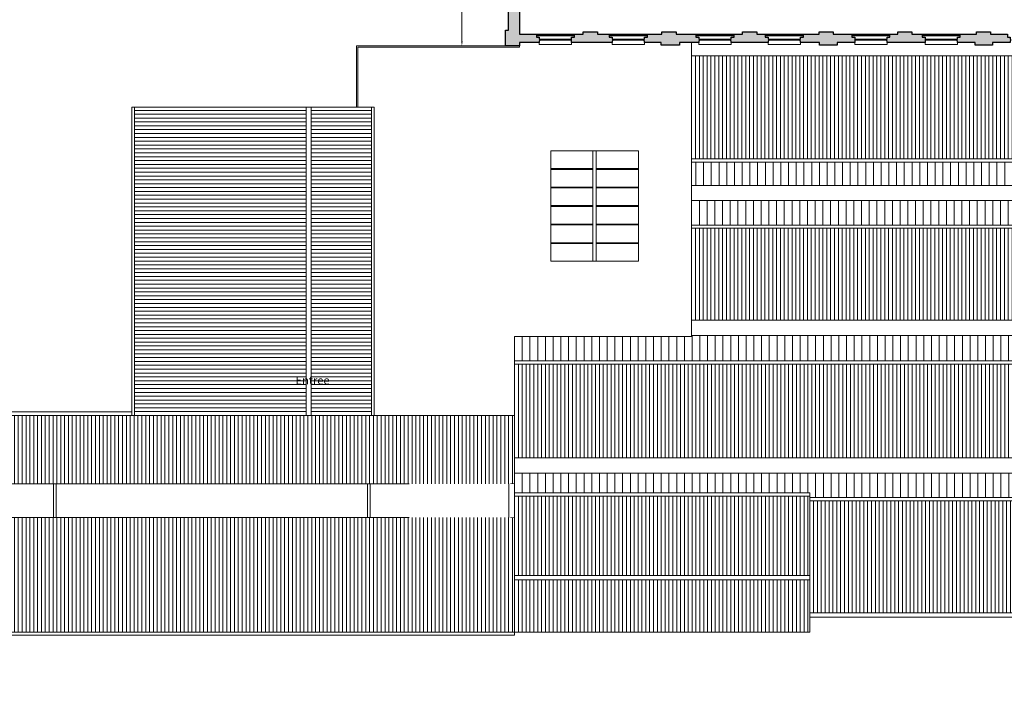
# Model space of a CAD drawing. Header units: millimetres. Extents: x -13022 to 1371524, y -38729 to 632593.
# Tile 180 of 256: x 979113 to 1017371, y -38283 to -12361. Entities that reach past the tile are written whole.
import ezdxf

# ---------------------------------------------------------------- set-up
doc = ezdxf.new("R2010")
doc.units = ezdxf.units.MM
doc.header["$LTSCALE"] = 35
doc.set_wipeout_variables(frame=1)
doc.linetypes.add('DASHED', pattern=[200, 100, -100])
doc.linetypes.add('DIVIDE', pattern=[1250, 862.5, -112.5, 25, -112.5, 25, -112.5])
for name, color, linetype in [('LAYER102', 1, 'Continuous'), ('LAYER111', 7, 'Continuous'), ('LAYER22', 7, 'Continuous'), ('LAYER27', 7, 'Continuous'), ('LAYER28', 7, 'Continuous'), ('LAYER30', 7, 'Continuous')]:
    doc.layers.add(name, color=color, linetype=linetype)
doc.styles.get("Standard").update_dxf_attribs({"font": 'simplex.shx'})
doc.dimstyles.new('~R----C~', dxfattribs={"dimtxt": 162, "dimasz": 180, "dimexe": 0.18, "dimexo": 0.0625, "dimgap": 16.2, "dimtad": 1, "dimdec": 0, "dimzin": 0, "dimdsep": 46, "dimtxsty": 'Standard', "dimcen": 0.09, "dimse1": 1, "dimse2": 1, "dimclrd": 7, "dimadec": 0, "dimazin": 0, "dimtfac": 1, "dimtdec": 4, "dimtmove": 0, "dimatfit": 3, "dimfxl": 1, "dimtolj": 1, "dimtzin": 0, "dimlwd": 13, "dimarcsym": 0})

# ---------------------------------------------------------------- blocks, each defined once
blk = doc.blocks.new('*D214')
at = {"layer": 'Defpoints', "color": 0, "linetype": 'Continuous', "transparency": 16777216}
for p in [(996296, -1302), (997995, -1302), (997995, -13378)]:
    blk.add_point(p, dxfattribs=at)
at = {"layer": 'LAYER102', "color": 7, "linetype": 'Continuous', "lineweight": 13, "transparency": 16777216}
blk.add_line((996296, -13198), (996296, -1482), dxfattribs=at)
at = {"layer": 'LAYER102', "color": 7, "linetype": 'Continuous', "transparency": 16777216}
for points in [[(996266, -1482), (996326, -1482), (996296, -1302)], [(996266, -13198), (996326, -13198), (996296, -13378)]]:
    blk.add_solid(points, dxfattribs=at)
at = {"layer": 'LAYER102', "color": 0, "linetype": 'Continuous', "transparency": 16777216, "insert": (996199, -7340), "char_height": 162, "attachment_point": 5, "rotation": 90}
blk.add_mtext('\\A1;12077', dxfattribs=at)

msp = doc.modelspace()

# ---------------------------------------------------------------- hatches: boundary and pattern name
at = {"layer": 'LAYER111', "linetype": 'Continuous', "lineweight": 5}
for points in [[(999299.977, -13251.672), (998530.383, -13251.672), (998530.414, -13378.328), (997995.414, -13378.328), (997995.383, -12771.687), (998105.383, -12771.687), (998105.414, -11206.656), (998160.383, -11206.687), (998160.383, -11196.672), (998245.383, -11196.672), (998245.383, -11206.648), (998320.383, -11206.648), (998320.383, -11316.648), (998530.383, -11316.648), (998530.383, -12926.679), (999189.883, -12926.679), (999189.883, -13036.679), (999299.883, -13036.679), (999299.883, -13111.672), (999309.821, -13111.672), (999309.821, -13186.672), (999299.977, -13186.672)], [(1000559.883, -13251.672), (1000559.883, -13186.672), (1000549.883, -13186.672), (1000549.883, -13111.679), (1000559.821, -13111.672), (1000559.821, -13036.679), (1000669.821, -13036.679), (1000669.821, -12926.687), (1001009.383, -12926.687), (1001009.383, -12826.679), (1001559.383, -12826.679), (1001559.383, -12926.687), (1002021.383, -12926.687), (1002021.383, -13036.679), (1002131.383, -13036.679), (1002131.383, -13111.672), (1002141.383, -13111.679), (1002141.383, -13186.672), (1002131.383, -13186.672), (1002131.383, -13251.679)], [(1003391.414, -13251.672), (1003391.321, -13186.672), (1003381.321, -13186.672), (1003381.446, -13111.656), (1003391.321, -13111.672), (1003391.321, -13036.679), (1003501.383, -13036.679), (1003501.383, -12926.687), (1004064.383, -12926.687), (1004064.383, -12826.679), (1004614.383, -12826.679), (1004614.383, -12926.687), (1005390.383, -12926.687), (1005390.383, -13036.679), (1005500.383, -13036.679), (1005500.383, -13111.672), (1005510.321, -13111.679), (1005510.383, -13186.672), (1005500.321, -13186.672), (1005500.477, -13251.672), (1004752.383, -13251.672), (1004752.383, -13351.672), (1004037.383, -13351.672), (1004037.383, -13251.672)], [(1006760.414, -13251.672), (1006760.414, -13186.672), (1006750.414, -13186.672), (1006750.414, -13111.687), (1006760.352, -13111.679), (1006760.352, -13036.679), (1006870.352, -13036.679), (1006870.352, -12926.687), (1007202.633, -12926.687), (1007202.633, -12826.679), (1007752.633, -12826.679), (1007752.633, -12926.687), (1008085.133, -12926.664), (1008085.133, -13036.656), (1008195.133, -13036.656), (1008195.133, -13111.648), (1008205.133, -13111.656), (1008205.133, -13186.648), (1008195.133, -13186.648), (1008195.133, -13251.656)], [(1009454.852, -13251.672), (1009454.758, -13186.672), (1009444.758, -13186.672), (1009444.883, -13111.656), (1009454.758, -13111.672), (1009454.758, -13036.679), (1009564.821, -13036.679), (1009564.821, -12926.687), (1010174.383, -12926.687), (1010174.383, -12826.679), (1010724.383, -12826.679), (1010724.383, -12926.687), (1011448.883, -12926.687), (1011448.883, -13036.679), (1011558.883, -13036.679), (1011558.883, -13111.672), (1011568.821, -13111.679), (1011568.883, -13186.672), (1011558.821, -13186.672), (1011558.977, -13251.672), (1010876.321, -13251.672), (1010876.321, -13351.672), (1010196.383, -13351.672), (1010196.383, -13251.672)], [(1012818.821, -13251.656), (1012818.821, -13186.656), (1012808.821, -13186.656), (1012808.821, -13111.672), (1012818.758, -13111.664), (1012818.758, -13036.664), (1012928.758, -13036.664), (1012928.758, -12926.672), (1013229.383, -12926.687), (1013229.383, -12826.679), (1013779.383, -12826.679), (1013779.383, -12926.687), (1014182.008, -12926.664), (1014182.008, -13036.656), (1014292.008, -13036.656), (1014292.008, -13111.648), (1014302.008, -13111.656), (1014302.008, -13186.648), (1014292.008, -13186.648), (1014292.008, -13251.656)], [(1015551.946, -13251.656), (1015551.852, -13186.656), (1015541.852, -13186.656), (1015541.977, -13111.64), (1015551.852, -13111.656), (1015551.852, -13036.664), (1015661.914, -13036.664), (1015661.914, -12926.672), (1016284.383, -12926.687), (1016284.383, -12826.679), (1016834.383, -12826.679), (1016834.383, -12926.687), (1017491.789, -12926.672), (1017491.789, -13036.664), (1017601.789, -13036.664), (1017601.789, -13111.656), (1017611.727, -13111.664), (1017611.789, -13186.656), (1017601.727, -13186.656), (1017601.883, -13251.656), (1016914.383, -13251.672), (1016914.383, -13351.672), (1016234.383, -13351.672), (1016234.383, -13251.672)]]:
    msp.add_hatch(color=254, dxfattribs=at).paths.add_polyline_path(points, flags=0)
at = {"layer": 'LAYER27', "linetype": 'Continuous', "lineweight": 13}
h = msp.add_hatch(dxfattribs=at)
h.set_pattern_fill("~A--G'+~", style=0, pattern_type=0)
h.set_pattern_definition([(90, (1005222.38, -17767.77), (-150, 9e-15), [])])
h.paths.add_polyline_path([(1005222.383, -17767.765), (1005222.414, -13757.672), (1064785.883, -13757.672), (1064785.883, -17767.765)], flags=0)
h = msp.add_hatch(dxfattribs=at)
h.set_pattern_fill("~A--G'C7C~", style=0, pattern_type=0)
h.set_pattern_definition([(180, (983576.01, -27730.33), (-2e-14, -150), [])])
h.paths.add_polyline_path([(983576.008, -27730.328), (983576.008, -15763.328), (990237.883, -15763.328), (990237.883, -27730.328), (990437.883, -27730.328), (990437.883, -15763.328), (992788.008, -15763.328), (992788.008, -27730.328)], flags=0)
h = msp.add_hatch(dxfattribs=at)
h.set_pattern_fill('~A--G&P~', style=0, pattern_type=0)
h.set_pattern_definition([(90, (1064785.88, -17892.77), (-300, 2e-14), [])])
h.paths.add_polyline_path([(1064785.883, -17892.765), (1064785.883, -18792.765), (1005222.414, -18792.765), (1005222.383, -17892.765)], flags=0)
h = msp.add_hatch(dxfattribs=at)
h.set_pattern_fill('~A--G&P~', style=0, pattern_type=0)
h.set_pattern_definition([(90, (1005222.38, -20333.3), (-300, 2e-14), [])])
h.paths.add_polyline_path([(1005222.383, -20333.312), (1005222.414, -19386.672), (1064785.883, -19386.672), (1064785.883, -20333.312)], flags=0)
h = msp.add_hatch(dxfattribs=at)
h.set_pattern_fill("~A--G'+~", style=0, pattern_type=0)
h.set_pattern_definition([(90, (1005222.41, -24028.22), (-150, 9e-15), [])])
h.paths.add_polyline_path([(1005222.414, -24028.219), (1005222.383, -20458.304), (1064785.883, -20458.304), (1064785.883, -24028.219)], flags=0)
h = msp.add_hatch(dxfattribs=at)
h.set_pattern_fill('~A--G&P~', style=0, pattern_type=0)
h.set_pattern_definition([(90, (998340.3, -25606.3), (-300, 2e-14), [])])
h.paths.add_polyline_path([(998340.289, -25606.312), (998340.227, -24659.672), (1005222.414, -24659.672), (1005222.414, -24622.14), (1064785.883, -24622.14), (1064785.883, -25606.312)], flags=0)
h = msp.add_hatch(dxfattribs=at)
h.set_pattern_fill("~A--G'+~", style=0, pattern_type=0)
h.set_pattern_definition([(90, (998340.41, -29371.67), (-150, 9e-15), [])])
h.paths.add_polyline_path([(998340.414, -29371.672), (998340.289, -25731.304), (1064785.883, -25731.304), (1064785.883, -29371.672)], flags=0)
h = msp.add_hatch(dxfattribs=at)
h.set_pattern_fill('~A--G&P~', style=0, pattern_type=0)
h.set_pattern_definition([(90, (998340.38, -30735.44), (-300, 2e-14), [])])
h.paths.add_polyline_path([(998340.383, -30735.437), (998340.414, -29965.594), (1064785.883, -29965.594), (1064785.883, -30912.219), (1009810.883, -30912.219), (1009810.883, -30735.437)], flags=0)
h = msp.add_hatch(dxfattribs=at)
h.set_pattern_fill("~A--G'+~", style=0, pattern_type=0)
h.set_pattern_definition([(90, (998340.41, -33942.67), (-150, 9e-15), [])])
h.paths.add_polyline_path([(998340.414, -33942.672), (998340.383, -30860.437), (1009810.883, -30860.437), (1009810.883, -33942.672)], flags=0)
h = msp.add_hatch(dxfattribs=at)
h.set_pattern_fill("~A--G'+~", style=0, pattern_type=0)
h.set_pattern_definition([(90, (1009810.88, -35388.67), (-150, 9e-15), [])])
h.paths.add_polyline_path([(1009810.883, -35388.672), (1009810.883, -31037.219), (1064785.883, -31037.219), (1064785.883, -35388.672)], flags=0)
h = msp.add_hatch(dxfattribs=at)
h.set_pattern_fill("~A--G'+~", style=0, pattern_type=0)
h.set_pattern_definition([(90, (998340.41, -36137.33), (-150, 9e-15), [])])
h.paths.add_polyline_path([(998340.414, -36137.328), (998340.414, -34113.422), (1009810.883, -34113.422), (1009810.883, -35388.672), (1009810.883, -36137.328)], flags=0)

# ---------------------------------------------------------------- linework, layer by layer
at = {"layer": 'LAYER22', "color": 7, "linetype": 'Continuous', "lineweight": 18}
for points in [[(999189.883, -12926.679), (1000669.821, -12926.687)], [(1002021.383, -12926.687), (1003501.383, -12926.687)], [(1005390.383, -12926.687), (1006870.383, -12926.679)], [(1008084.883, -12926.679), (1009564.821, -12926.687)], [(1011448.883, -12926.687), (1012928.821, -12926.687)], [(1014181.883, -12926.687), (1015661.821, -12926.687)], [(992205.414, -15763.32), (992205.414, -13378.328), (997995.414, -13378.328)], [(992255.414, -15763.32), (992255.414, -13428.328), (998530.414, -13428.328), (998530.414, -13378.328)], [(1005222.414, -13251.679), (1005222.414, -24659.679), (998340.227, -24659.679), (998340.414, -27730.328)], [(999299.977, -13251.672), (999299.977, -13326.672), (1000559.914, -13326.672), (1000559.914, -13251.672)], [(1002131.477, -13251.672), (1002131.477, -13326.672), (1003391.414, -13326.672), (1003391.414, -13251.672)], [(1005500.477, -13251.672), (1005500.477, -13326.672), (1006760.414, -13326.672), (1006760.414, -13251.672)], [(1008195.133, -13251.656), (1008195.133, -13326.656), (1009455.071, -13326.656), (1009455.071, -13251.656)], [(1011558.883, -13251.656), (1011558.883, -13326.656), (1012818.821, -13326.656), (1012818.821, -13251.656)], [(1014292.008, -13251.656), (1014292.008, -13326.656), (1015551.946, -13326.656), (1015551.946, -13251.656)], [(1005222.414, -13757.672), (1064785.883, -13757.672)], [(983476.008, -27730.328), (983476.008, -15763.328), (992888.008, -15763.328), (992888.008, -27730.328)], [(983576.008, -27730.328), (983576.008, -15763.328)], [(990237.883, -27730.328), (990237.883, -15763.328)], [(990437.883, -15763.328), (990437.883, -27730.328)], [(992788.008, -27730.328), (992788.008, -15763.328)], [(1064785.883, -18792.765), (1005222.414, -18792.765)], [(1005222.414, -19386.672), (1064785.883, -19386.672)], [(1064785.883, -24028.219), (1005222.414, -24028.219)], [(1005222.414, -24622.14), (1064785.883, -24622.14)], [(998340.414, -29371.672), (1064785.883, -29371.672)], [(1064785.883, -29965.594), (998340.414, -29965.594)], [(1009810.883, -36137.328), (1009810.883, -30860.437)], [(1009810.883, -33942.672), (998340.414, -33942.672)], [(977590.414, -34351.328), (977590.414, -36262.328), (998340.414, -36262.328)], [(998340.414, -34113.422), (1009810.883, -34113.422)], [(1009810.883, -35559.422), (1009810.883, -35388.672), (1064785.883, -35388.672)], [(1009810.883, -35559.422), (1065005.883, -35559.422)], [(977590.414, -36137.328), (1009810.883, -36137.328)]]:
    msp.add_lwpolyline(points, dxfattribs=at)
at = {"layer": 'LAYER22', "color": 7, "linetype": 'DASHED', "lineweight": 18}
for points in [[(999189.883, -12926.679), (1000669.821, -12926.687)], [(1002021.383, -12926.687), (1003501.383, -12926.687)], [(1005390.383, -12926.687), (1006870.383, -12926.679)], [(1008084.883, -12926.679), (1009564.821, -12926.687)], [(1011448.883, -12926.687), (1012928.821, -12926.687)], [(1014181.883, -12926.687), (1015661.821, -12926.687)], [(992205.414, -15763.32), (992205.414, -13378.328), (997995.414, -13378.328)], [(992255.414, -15763.32), (992255.414, -13428.328), (998530.414, -13428.328), (998530.414, -13378.328)], [(1005222.414, -13251.679), (1005222.414, -24659.679), (998340.227, -24659.679), (998340.414, -27730.328)], [(999299.977, -13251.672), (999299.977, -13326.672), (1000559.914, -13326.672), (1000559.914, -13251.672)], [(1002131.477, -13251.672), (1002131.477, -13326.672), (1003391.414, -13326.672), (1003391.414, -13251.672)], [(1005500.477, -13251.672), (1005500.477, -13326.672), (1006760.414, -13326.672), (1006760.414, -13251.672)], [(1008195.133, -13251.656), (1008195.133, -13326.656), (1009455.071, -13326.656), (1009455.071, -13251.656)], [(1011558.883, -13251.656), (1011558.883, -13326.656), (1012818.821, -13326.656), (1012818.821, -13251.656)], [(1014292.008, -13251.656), (1014292.008, -13326.656), (1015551.946, -13326.656), (1015551.946, -13251.656)], [(1005222.414, -13757.672), (1064785.883, -13757.672)], [(983476.008, -27730.328), (983476.008, -15763.328), (992888.008, -15763.328), (992888.008, -27730.328)], [(983576.008, -27730.328), (983576.008, -15763.328)], [(990237.883, -27730.328), (990237.883, -15763.328)], [(990437.883, -15763.328), (990437.883, -27730.328)], [(992788.008, -27730.328), (992788.008, -15763.328)], [(1064785.883, -18792.765), (1005222.414, -18792.765)], [(1005222.414, -19386.672), (1064785.883, -19386.672)], [(1064785.883, -24028.219), (1005222.414, -24028.219)], [(1005222.414, -24622.14), (1064785.883, -24622.14)], [(998340.414, -29371.672), (1064785.883, -29371.672)], [(1064785.883, -29965.594), (998340.414, -29965.594)], [(1009810.883, -36137.328), (1009810.883, -30860.437)], [(1009810.883, -33942.672), (998340.414, -33942.672)], [(977590.414, -34351.328), (977590.414, -36262.328), (998340.414, -36262.328)], [(998340.414, -34113.422), (1009810.883, -34113.422)], [(1009810.883, -35559.422), (1009810.883, -35388.672), (1064785.883, -35388.672)], [(1009810.883, -35559.422), (1065005.883, -35559.422)], [(977590.414, -36137.328), (1009810.883, -36137.328)]]:
    msp.add_lwpolyline(points, dxfattribs=at)
at = {"layer": 'LAYER22', "color": 7, "linetype": 'Continuous', "lineweight": 18}
for points in [[(999748.383, -17451.672), (1003152.383, -17451.672), (1003152.383, -21739.679), (999748.383, -21739.679)], [(1001387.883, -17451.672), (1001387.883, -21739.679), (1001512.883, -21739.679), (1001512.883, -17451.672)], [(1064785.883, -17767.765), (1005222.383, -17767.765), (1005222.383, -17892.765), (1064785.883, -17892.765)], [(999748.383, -18141.336), (1001387.883, -18141.336), (1001387.883, -18171.336), (999748.383, -18171.336)], [(1001512.883, -18141.336), (1003152.383, -18141.336), (1003152.383, -18171.336), (1001512.883, -18171.336)], [(999748.383, -18861), (1001387.883, -18861), (1001387.883, -18891), (999748.383, -18891)], [(1001512.883, -18861), (1003152.383, -18861), (1003152.383, -18891), (1001512.883, -18891)], [(999748.383, -19580.672), (1001387.883, -19580.672), (1001387.883, -19610.672), (999748.383, -19610.672)], [(1001512.883, -19580.672), (1003152.383, -19580.672), (1003152.383, -19610.672), (1001512.883, -19610.672)], [(999748.383, -20300.344), (1001387.883, -20300.344), (1001387.883, -20330.344), (999748.383, -20330.344)], [(1001512.883, -20300.344), (1003152.383, -20300.344), (1003152.383, -20330.344), (1001512.883, -20330.344)], [(1064785.883, -20333.312), (1005222.383, -20333.312), (1005222.383, -20458.304), (1064785.883, -20458.304)], [(999748.383, -21020.015), (1001387.883, -21020.015), (1001387.883, -21050.015), (999748.383, -21050.015)], [(1001512.883, -21020.015), (1003152.383, -21020.015), (1003152.383, -21050.015), (1001512.883, -21050.015)], [(1064785.883, -25606.312), (998340.289, -25606.312), (998340.289, -25731.304), (1064785.883, -25731.304)], [(1064785.883, -30912.219), (1009810.883, -30912.219), (1009810.883, -31037.219), (1064785.883, -31037.219)]]:
    msp.add_lwpolyline(points, close=True, dxfattribs=at)
at = {"layer": 'LAYER22', "color": 7, "linetype": 'DASHED', "lineweight": 18}
for points in [[(999748.383, -17451.672), (1003152.383, -17451.672), (1003152.383, -21739.679), (999748.383, -21739.679)], [(1001387.883, -17451.672), (1001387.883, -21739.679), (1001512.883, -21739.679), (1001512.883, -17451.672)], [(1064785.883, -17767.765), (1005222.383, -17767.765), (1005222.383, -17892.765), (1064785.883, -17892.765)], [(999748.383, -18141.336), (1001387.883, -18141.336), (1001387.883, -18171.336), (999748.383, -18171.336)], [(1001512.883, -18141.336), (1003152.383, -18141.336), (1003152.383, -18171.336), (1001512.883, -18171.336)], [(999748.383, -18861), (1001387.883, -18861), (1001387.883, -18891), (999748.383, -18891)], [(1001512.883, -18861), (1003152.383, -18861), (1003152.383, -18891), (1001512.883, -18891)], [(999748.383, -19580.672), (1001387.883, -19580.672), (1001387.883, -19610.672), (999748.383, -19610.672)], [(1001512.883, -19580.672), (1003152.383, -19580.672), (1003152.383, -19610.672), (1001512.883, -19610.672)], [(999748.383, -20300.344), (1001387.883, -20300.344), (1001387.883, -20330.344), (999748.383, -20330.344)], [(1001512.883, -20300.344), (1003152.383, -20300.344), (1003152.383, -20330.344), (1001512.883, -20330.344)], [(1064785.883, -20333.312), (1005222.383, -20333.312), (1005222.383, -20458.304), (1064785.883, -20458.304)], [(999748.383, -21020.015), (1001387.883, -21020.015), (1001387.883, -21050.015), (999748.383, -21050.015)], [(1001512.883, -21020.015), (1003152.383, -21020.015), (1003152.383, -21050.015), (1001512.883, -21050.015)], [(1064785.883, -25606.312), (998340.289, -25606.312), (998340.289, -25731.304), (1064785.883, -25731.304)], [(1064785.883, -30912.219), (1009810.883, -30912.219), (1009810.883, -31037.219), (1064785.883, -31037.219)]]:
    msp.add_lwpolyline(points, close=True, dxfattribs=at)
at = {"layer": 'LAYER28', "color": 7, "linetype": 'Continuous', "lineweight": 25}
for points in [[(999299.977, -13251.672), (998530.383, -13251.672), (998530.414, -13378.328), (997995.414, -13378.328), (997995.383, -12771.687), (998105.383, -12771.687), (998105.414, -11206.656), (998160.383, -11206.687), (998160.383, -11196.672), (998245.383, -11196.672), (998245.383, -11206.648), (998320.383, -11206.648), (998320.383, -11316.648), (998530.383, -11316.648), (998530.383, -12926.679), (999189.883, -12926.679), (999189.883, -13036.679), (999299.883, -13036.679), (999299.883, -13111.672), (999309.821, -13111.672), (999309.821, -13186.672), (999299.977, -13186.672)], [(1000559.883, -13251.672), (1000559.883, -13186.672), (1000549.883, -13186.672), (1000549.883, -13111.679), (1000559.821, -13111.672), (1000559.821, -13036.679), (1000669.821, -13036.679), (1000669.821, -12926.687), (1001009.383, -12926.687), (1001009.383, -12826.679), (1001559.383, -12826.679), (1001559.383, -12926.687), (1002021.383, -12926.687), (1002021.383, -13036.679), (1002131.383, -13036.679), (1002131.383, -13111.672), (1002141.383, -13111.679), (1002141.383, -13186.672), (1002131.383, -13186.672), (1002131.383, -13251.679)], [(1003391.414, -13251.672), (1003391.321, -13186.672), (1003381.321, -13186.672), (1003381.446, -13111.656), (1003391.321, -13111.672), (1003391.321, -13036.679), (1003501.383, -13036.679), (1003501.383, -12926.687), (1004064.383, -12926.687), (1004064.383, -12826.679), (1004614.383, -12826.679), (1004614.383, -12926.687), (1005390.383, -12926.687), (1005390.383, -13036.679), (1005500.383, -13036.679), (1005500.383, -13111.672), (1005510.321, -13111.679), (1005510.383, -13186.672), (1005500.321, -13186.672), (1005500.477, -13251.672), (1004752.383, -13251.672), (1004752.383, -13351.672), (1004037.383, -13351.672), (1004037.383, -13251.672)], [(1006760.414, -13251.672), (1006760.414, -13186.672), (1006750.414, -13186.672), (1006750.414, -13111.687), (1006760.352, -13111.679), (1006760.352, -13036.679), (1006870.352, -13036.679), (1006870.352, -12926.687), (1007202.633, -12926.687), (1007202.633, -12826.679), (1007752.633, -12826.679), (1007752.633, -12926.687), (1008085.133, -12926.664), (1008085.133, -13036.656), (1008195.133, -13036.656), (1008195.133, -13111.648), (1008205.133, -13111.656), (1008205.133, -13186.648), (1008195.133, -13186.648), (1008195.133, -13251.656)], [(1009454.852, -13251.672), (1009454.758, -13186.672), (1009444.758, -13186.672), (1009444.883, -13111.656), (1009454.758, -13111.672), (1009454.758, -13036.679), (1009564.821, -13036.679), (1009564.821, -12926.687), (1010174.383, -12926.687), (1010174.383, -12826.679), (1010724.383, -12826.679), (1010724.383, -12926.687), (1011448.883, -12926.687), (1011448.883, -13036.679), (1011558.883, -13036.679), (1011558.883, -13111.672), (1011568.821, -13111.679), (1011568.883, -13186.672), (1011558.821, -13186.672), (1011558.977, -13251.672), (1010876.321, -13251.672), (1010876.321, -13351.672), (1010196.383, -13351.672), (1010196.383, -13251.672)], [(1012818.821, -13251.656), (1012818.821, -13186.656), (1012808.821, -13186.656), (1012808.821, -13111.672), (1012818.758, -13111.664), (1012818.758, -13036.664), (1012928.758, -13036.664), (1012928.758, -12926.672), (1013229.383, -12926.687), (1013229.383, -12826.679), (1013779.383, -12826.679), (1013779.383, -12926.687), (1014182.008, -12926.664), (1014182.008, -13036.656), (1014292.008, -13036.656), (1014292.008, -13111.648), (1014302.008, -13111.656), (1014302.008, -13186.648), (1014292.008, -13186.648), (1014292.008, -13251.656)], [(1015551.946, -13251.656), (1015551.852, -13186.656), (1015541.852, -13186.656), (1015541.977, -13111.64), (1015551.852, -13111.656), (1015551.852, -13036.664), (1015661.914, -13036.664), (1015661.914, -12926.672), (1016284.383, -12926.687), (1016284.383, -12826.679), (1016834.383, -12826.679), (1016834.383, -12926.687), (1017491.789, -12926.672), (1017491.789, -13036.664), (1017601.789, -13036.664), (1017601.789, -13111.656), (1017611.727, -13111.664), (1017611.789, -13186.656), (1017601.727, -13186.656), (1017601.883, -13251.656), (1016914.383, -13251.672), (1016914.383, -13351.672), (1016234.383, -13351.672), (1016234.383, -13251.672)]]:
    msp.add_lwpolyline(points, close=True, dxfattribs=at)
at = {"layer": 'LAYER30', "color": 7, "linetype": 'Continuous', "lineweight": 18}
for points in [[(999249.883, -12943.492), (999189.883, -12943.492), (999189.883, -12993.492), (999249.883, -12993.492)], [(1000669.852, -12943.492), (1000609.852, -12943.492), (1000609.852, -12993.492), (1000669.852, -12993.492)], [(1002081.383, -12943.5), (1002021.383, -12943.5), (1002021.383, -12993.5), (1002081.383, -12993.5)], [(1003501.352, -12943.5), (1003441.352, -12943.5), (1003441.352, -12993.5), (1003501.352, -12993.5)], [(1005450.383, -12943.5), (1005390.383, -12943.5), (1005390.383, -12993.5), (1005450.383, -12993.5)], [(1006870.352, -12943.5), (1006810.352, -12943.5), (1006810.352, -12993.5), (1006870.352, -12993.5)], [(1008145.039, -12943.5), (1008085.039, -12943.5), (1008085.039, -12993.5), (1008145.039, -12993.5)], [(1009565.008, -12943.5), (1009505.008, -12943.5), (1009505.008, -12993.5), (1009565.008, -12993.5)], [(1011508.789, -12943.5), (1011448.789, -12943.5), (1011448.789, -12993.5), (1011508.789, -12993.5)], [(1012928.758, -12943.5), (1012868.758, -12943.5), (1012868.758, -12993.5), (1012928.758, -12993.5)], [(1014241.914, -12943.5), (1014181.914, -12943.5), (1014181.914, -12993.5), (1014241.914, -12993.5)], [(1015661.883, -12943.5), (1015601.883, -12943.5), (1015601.883, -12993.5), (1015661.883, -12993.5)], [(999309.977, -13161.656), (999369.977, -13161.656), (999369.977, -13111.656), (999309.977, -13111.656)], [(1000489.977, -13161.656), (1000549.977, -13161.656), (1000549.977, -13111.656), (1000489.977, -13111.656)], [(1002141.477, -13161.656), (1002201.477, -13161.656), (1002201.477, -13111.656), (1002141.477, -13111.656)], [(1003321.477, -13161.656), (1003381.477, -13161.656), (1003381.477, -13111.656), (1003321.477, -13111.656)], [(1005510.477, -13161.656), (1005570.477, -13161.656), (1005570.477, -13111.656), (1005510.477, -13111.656)], [(1006690.477, -13161.656), (1006750.477, -13161.656), (1006750.477, -13111.656), (1006690.477, -13111.656)], [(1008205.133, -13161.656), (1008265.133, -13161.656), (1008265.133, -13111.656), (1008205.133, -13111.656)], [(1009385.133, -13161.656), (1009445.133, -13161.656), (1009445.133, -13111.656), (1009385.133, -13111.656)], [(1011568.883, -13161.656), (1011628.883, -13161.656), (1011628.883, -13111.656), (1011568.883, -13111.656)], [(1012748.883, -13161.656), (1012808.883, -13161.656), (1012808.883, -13111.656), (1012748.883, -13111.656)], [(1014302.008, -13161.656), (1014362.008, -13161.656), (1014362.008, -13111.656), (1014302.008, -13111.656)], [(1015482.008, -13161.656), (1015542.008, -13161.656), (1015542.008, -13111.656), (1015482.008, -13111.656)]]:
    msp.add_lwpolyline(points, close=True, dxfattribs=at)
for points in [[(1000609.852, -12943.492), (999249.883, -12943.492)], [(1000609.852, -12968.492), (999249.883, -12968.492)], [(1000609.852, -12993.492), (999249.883, -12993.492)], [(1003441.352, -12943.5), (1002081.383, -12943.5)], [(1003441.352, -12968.5), (1002081.383, -12968.5)], [(1003441.352, -12993.5), (1002081.383, -12993.5)], [(1006810.352, -12943.5), (1005450.383, -12943.5)], [(1006810.352, -12968.5), (1005450.383, -12968.5)], [(1006810.352, -12993.5), (1005450.383, -12993.5)], [(1009505.008, -12943.5), (1008145.039, -12943.5)], [(1009505.008, -12968.5), (1008145.039, -12968.5)], [(1009505.008, -12993.5), (1008145.039, -12993.5)], [(1012868.758, -12943.5), (1011508.789, -12943.5)], [(1012868.758, -12968.5), (1011508.789, -12968.5)], [(1012868.758, -12993.5), (1011508.789, -12993.5)], [(1015601.883, -12943.5), (1014241.914, -12943.5)], [(1015601.883, -12968.5), (1014241.914, -12968.5)], [(1015601.883, -12993.5), (1014241.914, -12993.5)], [(999369.977, -13111.656), (1000489.977, -13111.656)], [(999369.977, -13136.656), (1000489.977, -13136.656)], [(999369.977, -13161.656), (1000489.977, -13161.656)], [(1002201.477, -13111.656), (1003321.477, -13111.656)], [(1002201.477, -13136.656), (1003321.477, -13136.656)], [(1002201.477, -13161.656), (1003321.477, -13161.656)], [(1005570.477, -13111.656), (1006690.477, -13111.656)], [(1005570.477, -13136.656), (1006690.477, -13136.656)], [(1005570.477, -13161.656), (1006690.477, -13161.656)], [(1008265.133, -13111.656), (1009385.133, -13111.656)], [(1008265.133, -13136.656), (1009385.133, -13136.656)], [(1008265.133, -13161.656), (1009385.133, -13161.656)], [(1011628.883, -13111.656), (1012748.883, -13111.656)], [(1011628.883, -13136.656), (1012748.883, -13136.656)], [(1011628.883, -13161.656), (1012748.883, -13161.656)], [(1014362.008, -13111.656), (1015482.008, -13111.656)], [(1014362.008, -13136.656), (1015482.008, -13136.656)], [(1014362.008, -13161.656), (1015482.008, -13161.656)]]:
    msp.add_lwpolyline(points, dxfattribs=at)

# ---------------------------------------------------------------- texts
at = {"layer": 'LAYER102', "color": 7, "linetype": 'Continuous', "lineweight": 0, "char_height": 315, "width": 3554.10039, "attachment_point": 7, "line_spacing_factor": 1.333333}
for s, insert in [('\\pi1116.4;{\\fArial|b1|i0|c0|p34;Entree\\P\\pi796.27;Educatief}', (638167.037, -27222.614)), ('\\pi1116.4;{\\fArial|b1|i0|c0|p34;Entree\\P\\pi156.93;laden en lossen}', (703298.798, -38276.956))]:
    msp.add_mtext(s, dxfattribs=dict(at, insert=insert))

# ---------------------------------------------------------------- dimensions: what is measured, and where the dimension line sits
at = {"layer": 'LAYER102', "color": 7, "linetype": 'Continuous'}
dim = msp.add_linear_dim(base=(996296.383, -1301.672), p1=(997995.414, -13378.328), p2=(997995.383, -1301.672), angle=90, dimstyle='~R----C~', dxfattribs=at)
dim.commit()
dim.dimension.update_dxf_attribs({"geometry": '*D214', "text_midpoint": (996199.183, -7340)})

# ---------------------------------------------------------------- wipeouts: each hides what was drawn before it
at = {"linetype": 'Continuous'}
for points in [[(980427.414, -30387.828), (980527.414, -30387.828), (980527.414, -31688.828), (980427.414, -31688.828)], [(992631.414, -30387.828), (992731.414, -30387.828), (992731.414, -31688.828), (992631.414, -31688.828)]]:
    msp.add_wipeout(points, dxfattribs=at).dxf.layer = 'LAYER111'

# ---------------------------------------------------------------- next in the draw order: linework, layer by layer
at = {"layer": 'LAYER102', "color": 7, "linetype": 'Continuous', "lineweight": 18}
for points in [[(980427.414, -31688.828), (980427.414, -30387.828)], [(980527.414, -30387.828), (980527.414, -31688.828)], [(992631.414, -31688.828), (992631.414, -30387.828)], [(992731.414, -30387.828), (992731.414, -31688.828)]]:
    msp.add_lwpolyline(points, dxfattribs=at)
at = {"layer": 'LAYER102', "color": 7, "linetype": 'DASHED', "lineweight": 18}
for points in [[(980427.414, -31688.828), (980427.414, -30387.828)], [(980527.414, -30387.828), (980527.414, -31688.828)], [(992631.414, -31688.828), (992631.414, -30387.828)], [(992731.414, -30387.828), (992731.414, -31688.828)]]:
    msp.add_lwpolyline(points, dxfattribs=at)
at = {"layer": 'LAYER22', "color": 7, "linetype": 'Continuous', "lineweight": 18}
for points in [[(964057.727, -30387.828), (964057.727, -27585.328), (983476.008, -27585.328)], [(998340.383, -30387.828), (998340.414, -27730.328), (964057.727, -27730.328)]]:
    msp.add_lwpolyline(points, dxfattribs=at)
at = {"layer": 'LAYER22', "color": 7, "linetype": 'DASHED', "lineweight": 18}
msp.add_lwpolyline([(964057.727, -30387.828), (964057.727, -27585.328), (983476.008, -27585.328)], dxfattribs=at)
at = {"layer": 'LAYER22', "color": 7, "linetype": 'DIVIDE', "lineweight": 18}
for points in [[(964057.727, -30387.828), (998340.383, -30387.828)], [(964057.727, -31688.828), (998340.414, -31688.828)]]:
    msp.add_lwpolyline(points, dxfattribs=at)

# ---------------------------------------------------------------- next in the draw order: wipeouts: each hides what was drawn before it
at = {"linetype": 'Continuous'}
msp.add_wipeout([(998340.414, -31688.828), (998120.414, -31688.828), (998120.414, -30387.828), (998340.414, -30387.828)], dxfattribs=at).dxf.layer = 'LAYER111'

# ---------------------------------------------------------------- next in the draw order: hatches: boundary and pattern name
at = {"layer": 'LAYER27', "linetype": 'Continuous', "lineweight": 13}
h = msp.add_hatch(dxfattribs=at)
h.set_pattern_fill("~A--G'+~", style=0, pattern_type=0)
h.set_pattern_definition([(90, (964057.73, -30387.83), (-150, 9e-15), [])])
h.paths.add_polyline_path([(964057.727, -30387.828), (964057.727, -27730.328), (998340.414, -27730.328), (998340.383, -30387.828)], flags=0)
h = msp.add_hatch(dxfattribs=at)
h.set_pattern_fill("~A--G'+~", style=0, pattern_type=0)
h.set_pattern_definition([(90, (964057.73, -34351.33), (-150, 9e-15), [])])
h.paths.add_polyline_path([(964057.727, -34351.328), (964057.727, -31688.859), (998340.414, -31688.828), (998340.414, -36137.328), (977590.414, -36137.328), (977590.414, -34351.328)], flags=0)

# ---------------------------------------------------------------- next in the draw order: linework, layer by layer
at = {"layer": 'LAYER102', "color": 7, "linetype": 'Continuous', "lineweight": 18}
for points in [[(998120.414, -31688.828), (998120.414, -30387.828)], [(998340.414, -30387.828), (998340.414, -31688.828)]]:
    msp.add_lwpolyline(points, dxfattribs=at)
at = {"layer": 'LAYER102', "color": 7, "linetype": 'DASHED', "lineweight": 18}
for points in [[(998120.414, -31688.828), (998120.414, -30387.828)], [(998340.414, -30387.828), (998340.414, -31688.828)]]:
    msp.add_lwpolyline(points, dxfattribs=at)
at = {"layer": 'LAYER22', "color": 7, "linetype": 'DASHED', "lineweight": 18}
for points in [[(998340.383, -30387.828), (998340.414, -27730.328), (964057.727, -27730.328)], [(998340.414, -31688.828), (998340.414, -36262.328)]]:
    msp.add_lwpolyline(points, dxfattribs=at)
at = {"layer": 'LAYER22', "color": 7, "linetype": 'Continuous', "lineweight": 18}
msp.add_lwpolyline([(998340.383, -30735.437), (1009810.883, -30735.437), (1009810.883, -30860.437), (998340.383, -30860.437)], close=True, dxfattribs=at)
at = {"layer": 'LAYER22', "color": 7, "linetype": 'DASHED', "lineweight": 18}
msp.add_lwpolyline([(998340.383, -30735.437), (1009810.883, -30735.437), (1009810.883, -30860.437), (998340.383, -30860.437)], close=True, dxfattribs=at)
at = {"layer": 'LAYER22', "color": 7, "linetype": 'Continuous', "lineweight": 18}
msp.add_lwpolyline([(998340.414, -31688.828), (998340.414, -36262.328)], dxfattribs=at)

doc.saveas('drawing.dxf')
